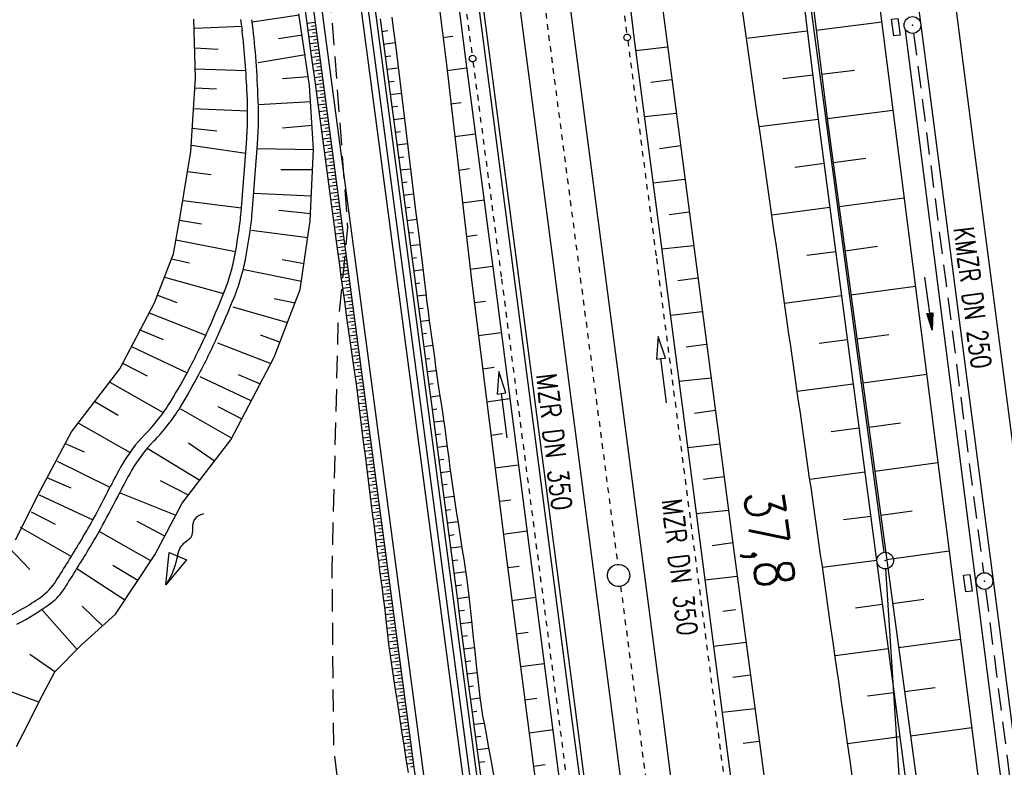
# Model space of a CAD drawing. Extents: x 446224 to 446791, y 446199 to 447379.
# Tile 49 of 113: x 446382 to 446470, y 446917 to 446984. Entities that reach past the tile are written whole.
import ezdxf
from ezdxf.enums import TextEntityAlignment as Align

# ---------------------------------------------------------------- set-up
doc = ezdxf.new("R2010")
doc.units = 0
doc.header["$LTSCALE"] = 2
doc.header["$MEASUREMENT"] = 0
for name, pattern in [('ACAD_ISO03W100', [0.5, 0.25, -0.25]), ('ACAD_ISO10W100W', [0.5, 0.25, -0.25]), ('AUSGEZOGEN', [0]), ('GESTRICH-X2', [1.5, 1, -0.5])]:
    doc.linetypes.add(name, pattern=pattern)
doc.layers.get('0').update_dxf_attribs({"linetype": 'AUSGEZOGEN'})
for name, color, linetype in [('201-GRENZL-BAB', 7, 'AUSGEZOGEN'), ('201-GRENZP-BAB', 7, 'AUSGEZOGEN'), ('BOESCHG', 250, 'AUSGEZOGEN'), ('DB-Bahnachse', 7, 'CONTINUOUS'), ('DB-Böschungen', 15, 'CONTINUOUS'), ('DB-Gewerbegebiet', 15, 'CONTINUOUS'), ('DB-Gleisachse', 7, 'CONTINUOUS'), ('DB-Kabelanlagen', 15, 'CONTINUOUS'), ('DB-Tiefenentwässerung', 15, 'CONTINUOUS'), ('DB-Weg', 15, 'CONTINUOUS'), ('DB-Wegboeschungen', 15, 'CONTINUOUS'), ('FBRTOP', 250, 'AUSGEZOGEN'), ('KANAL', 7, 'GESTRICH-X2'), ('MULDE', 250, 'AUSGEZOGEN'), ('PFEIL', 7, 'CONTINUOUS'), ('SCHSYMBOL', 200, 'AUSGEZOGEN'), ('STROMLTG', 4, 'AUSGEZOGEN'), ('TEXTO', 4, 'CONTINUOUS')]:
    doc.layers.add(name, color=color, linetype=linetype)
doc.styles.add('ROMANS', font='romans.shx', dxfattribs={"width": 0.8})

# ---------------------------------------------------------------- blocks, each defined once
blk = doc.blocks.new('GST')
at = {"color": 0}
blk.add_circle((0, 0), 0.75, dxfattribs=at)
blk.add_point((0, 0), dxfattribs=at)
blk = doc.blocks.new('17')
blk.add_lwpolyline([(-0.755, -1.218), (0.748, -1.218), (0.748, -1.801), (-0.755, -1.801)], close=True)
blk.add_blockref('GST', (0, 0))
blk = doc.blocks.new('PFEIL2')
at = {"color": 0}
for p, q in [((0.88, 0.002), (-2.401, -0.012)), ((0.881, -0.271), (0.879, 0.276)), ((0.879, 0.276), (2.429, 0.009)), ((0.911, 0.27), (0.879, 0.265)), ((0.965, 0.261), (0.879, 0.246)), ((1.019, 0.252), (0.879, 0.228)), ((1.073, 0.242), (0.879, 0.209)), ((1.127, 0.233), (0.879, 0.191)), ((1.181, 0.224), (0.879, 0.172)), ((1.235, 0.214), (0.879, 0.154)), ((1.289, 0.205), (0.879, 0.135)), ((1.343, 0.196), (0.879, 0.117)), ((1.397, 0.187), (0.879, 0.098)), ((1.451, 0.177), (0.879, 0.08)), ((1.505, 0.168), (0.879, 0.061)), ((1.559, 0.159), (0.88, 0.043)), ((1.613, 0.149), (0.88, 0.024)), ((1.668, 0.14), (0.88, 0.006)), ((1.722, 0.131), (0.88, -0.013)), ((1.776, 0.121), (0.88, -0.031)), ((1.83, 0.112), (0.88, -0.05)), ((1.884, 0.103), (0.88, -0.068)), ((1.938, 0.094), (0.88, -0.087)), ((1.992, 0.084), (0.88, -0.105)), ((2.046, 0.075), (0.88, -0.124)), ((2.1, 0.066), (0.88, -0.142)), ((2.154, 0.056), (0.88, -0.161)), ((2.208, 0.047), (0.88, -0.179)), ((2.262, 0.038), (0.881, -0.198)), ((2.316, 0.029), (0.881, -0.216)), ((2.37, 0.019), (0.881, -0.235)), ((2.424, 0.01), (0.881, -0.253)), ((2.429, 0.009), (0.881, -0.271))]:
    blk.add_line(p, q, dxfattribs=at)

msp = doc.modelspace()

# ---------------------------------------------------------------- linework, layer by layer
at = {"layer": '201-GRENZL-BAB', "flags": 128}
for points in [[(446459.35, 446936.294), (446449.01, 447013.377)], [(446465.591, 446840.528), (446459.498, 446934.801)]]:
    msp.add_lwpolyline(points, dxfattribs=at)
at = {"layer": 'BOESCHG'}
for p, q in [((446448.423, 447021.721), (446454.251, 446975.049)), ((446447.631, 447021.605), (446453.457, 446974.949)), ((446436.502, 447007.307), (446445.849, 446936.195)), ((446453.227, 446983.241), (446459.13, 446983.978)), ((446446.96, 446982.5), (446452.43, 446983.184)), ((446450.228, 446978.877), (446452.926, 446979.214)), ((446453.723, 446979.272), (446456.68, 446979.641)), ((446454.218, 446975.303), (446460.144, 446976.042)), ((446448.1, 446974.581), (446453.421, 446975.245)), ((446453.457, 446974.949), (446462.52, 446906.369)), ((446454.251, 446975.049), (446463.511, 446906.502)), ((446451.309, 446970.931), (446453.943, 446971.279)), ((446454.751, 446971.338), (446457.697, 446971.736)), ((446455.287, 446967.374), (446461.15, 446968.166)), ((446449.245, 446966.624), (446454.467, 446967.314)), ((446452.403, 446963.006), (446454.991, 446963.348)), ((446455.822, 446963.41), (446458.739, 446963.804)), ((446456.358, 446959.446), (446462.163, 446960.231)), ((446450.385, 446958.705), (446455.515, 446959.383)), ((446453.497, 446955.081), (446456.039, 446955.417)), ((446456.893, 446955.482), (446459.782, 446955.872)), ((446457.429, 446951.518), (446463.177, 446952.295)), ((446451.523, 446950.786), (446456.563, 446951.452)), ((446454.59, 446947.156), (446457.088, 446947.486)), ((446457.964, 446947.554), (446460.824, 446947.941)), ((446458.5, 446943.59), (446464.191, 446944.359)), ((446452.66, 446942.866), (446457.612, 446943.521)), ((446455.682, 446939.231), (446458.136, 446939.555)), ((446459.035, 446939.626), (446461.866, 446940.009)), ((446445.849, 446936.195), (446460.871, 446824.201)), ((446459.571, 446935.662), (446465.204, 446936.423)), ((446453.796, 446934.947), (446458.66, 446935.59)), ((446456.774, 446931.306), (446459.184, 446931.624)), ((446460.106, 446931.698), (446462.909, 446932.077)), ((446460.642, 446927.734), (446466.218, 446928.488)), ((446454.931, 446927.027), (446459.708, 446927.659)), ((446457.864, 446923.38), (446460.232, 446923.693)), ((446461.178, 446923.77), (446463.951, 446924.145)), ((446461.713, 446919.806), (446467.232, 446920.552)), ((446456.063, 446919.107), (446460.756, 446919.728))]:
    msp.add_line(p, q, dxfattribs=at)
for centre, radius, start, end in [((296514.196, 425391.138), 151479.44, 8.18580839, 8.20398714), ((396041.235, 439708.04), 50927.935, 8.1544568, 8.1858086), ((422273.795, 443466.927), 24427.436, 8.0198473, 8.1544568)]:
    msp.add_arc(centre, radius, start, end, dxfattribs=at)
at = {"layer": 'DB-Bahnachse', "linetype": 'ACAD_ISO10W100W'}
for p, q in [((446425.397, 447011.536), (446435.379, 446935.21)), ((446435.638, 446933.229), (446448.338, 446836.112))]:
    msp.add_line(p, q, dxfattribs=at)
at = {"layer": 'DB-Bahnachse', "linetype": 'Continuous'}
msp.add_ellipse((446435.456, 446934.213), major_axis=(0.991, 0.137), ratio=1, start_param=4.710953, end_param=10.994138, dxfattribs=at)
at = {"layer": 'DB-Böschungen', "linetype": 'Continuous'}
for p, q in [((446436.227, 446987.569), (446436.843, 446982.607)), ((446421.057, 446985.585), (446421.672, 446980.623)), ((446419.322, 446985.352), (446419.937, 446980.39)), ((446419.645, 446982.57), (446420.537, 446982.69)), ((446436.843, 446982.607), (446439.452, 446962.778)), ((446437.002, 446981.418), (446439.864, 446981.725)), ((446419.937, 446980.39), (446422.249, 446960.521)), ((446421.672, 446980.623), (446424.281, 446960.794)), ((446421.778, 446979.83), (446419.994, 446979.59)), ((446440.252, 446978.777), (446438.349, 446978.521)), ((446420.343, 446976.61), (446421.285, 446976.737)), ((446437.8, 446975.471), (446440.646, 446975.779)), ((446422.576, 446973.883), (446420.693, 446973.63)), ((446441.034, 446972.828), (446439.147, 446972.575)), ((446421.042, 446970.65), (446422.033, 446970.783)), ((446438.565, 446969.521), (446441.428, 446969.83)), ((446423.374, 446967.936), (446421.391, 446967.67)), ((446441.816, 446966.879), (446439.994, 446966.634)), ((446421.741, 446964.69), (446422.732, 446964.823)), ((446439.346, 446963.571), (446442.21, 446963.884)), ((446439.452, 446962.778), (446442.677, 446937.987)), ((446424.122, 446961.983), (446422.09, 446961.71)), ((446424.281, 446960.794), (446427.506, 446936.002)), ((446442.598, 446960.93), (446440.792, 446960.688)), ((446422.249, 446960.521), (446425.375, 446935.716)), ((446422.489, 446958.737), (446423.48, 446958.87)), ((446440.143, 446957.624), (446442.991, 446957.936)), ((446424.919, 446956.036), (446422.838, 446955.757)), ((446443.38, 446954.981), (446441.54, 446954.734)), ((446423.237, 446952.784), (446424.278, 446952.923)), ((446440.892, 446951.671), (446443.773, 446951.986)), ((446425.667, 446950.083), (446423.586, 446949.804)), ((446444.162, 446949.032), (446442.288, 446948.781)), ((446423.985, 446946.83), (446425.026, 446946.97)), ((446441.689, 446945.724), (446444.555, 446946.038)), ((446426.465, 446944.136), (446424.334, 446943.85)), ((446444.944, 446943.083), (446443.086, 446942.834)), ((446424.733, 446940.877), (446425.774, 446941.016)), ((446442.437, 446939.771), (446445.337, 446940.088)), ((446427.213, 446938.183), (446425.082, 446937.897)), ((446442.677, 446937.987), (446445.901, 446913.195)), ((446445.726, 446937.135), (446443.883, 446936.887)), ((446427.506, 446936.002), (446430.73, 446911.211)), ((446425.375, 446935.716), (446428.599, 446910.925)), ((446425.481, 446934.923), (446426.522, 446935.063)), ((446443.235, 446933.824), (446446.124, 446934.146)), ((446428.011, 446932.236), (446425.831, 446931.943)), ((446445.97, 446931.114), (446444.83, 446930.961)), ((446426.229, 446928.97), (446427.32, 446929.116)), ((446443.983, 446927.871), (446446.921, 446928.206)), ((446428.759, 446926.283), (446426.628, 446925.997)), ((446447.318, 446925.241), (446445.727, 446925.027)), ((446427.027, 446923.023), (446428.117, 446923.17)), ((446444.781, 446921.924), (446447.717, 446922.266)), ((446429.557, 446920.336), (446427.426, 446920.05)), ((446448.116, 446919.294), (446446.673, 446919.1)), ((446427.825, 446917.077), (446428.865, 446917.216))]:
    msp.add_line(p, q, dxfattribs=at)
at = {"layer": 'DB-Gewerbegebiet', "linetype": 'Continuous'}
for p, q in [((446406.712, 446984.58), (446402.5, 446983.942)), ((446407.636, 446978.252), (446406.692, 446984.712)), ((446397.405, 446978.928), (446397.243, 446984.208)), ((446401.45, 446984.2), (446401.59, 446983.179)), ((446397.333, 446983.409), (446401.536, 446983.579)), ((446406.992, 446982.791), (446404.872, 446982.456)), ((446397.321, 446981.656), (446399.427, 446981.539)), ((446407.289, 446981.02), (446403.023, 446980.287)), ((446397.379, 446979.771), (446401.923, 446979.609)), ((446396.982, 446972.339), (446397.405, 446978.928)), ((446407.52, 446979.05), (446405.232, 446978.856)), ((446397.348, 446978.043), (446399.295, 446977.973)), ((446408.017, 446972.55), (446407.636, 446978.252)), ((446407.733, 446976.8), (446403.056, 446976.509)), ((446397.169, 446976.186), (446402.075, 446975.969)), ((446397.078, 446974.427), (446399.302, 446974.195)), ((446407.876, 446974.659), (446405.232, 446974.413)), ((446401.497, 446966.866), (446401.973, 446973.002)), ((446402.497, 446966.804), (446402.976, 446972.999)), ((446396.041, 446966.671), (446396.982, 446972.339)), ((446397.019, 446972.902), (446401.91, 446972.163)), ((446408.013, 446972.468), (446402.943, 446972.555)), ((446407.707, 446966.102), (446408.017, 446972.55)), ((446396.683, 446970.536), (446398.808, 446970.246)), ((446407.927, 446970.673), (446405.068, 446970.684)), ((446396.296, 446967.932), (446401.53, 446967.274)), ((446407.814, 446968.322), (446402.636, 446968.541)), ((446407.738, 446966.735), (446404.903, 446967.009)), ((446395.409, 446963.112), (446396.041, 446966.671)), ((446395.951, 446966.164), (446397.921, 446965.812)), ((446406.825, 446959.911), (446407.707, 446966.102)), ((446402.444, 446965.245), (446407.495, 446964.609)), ((446395.637, 446964.395), (446400.996, 446963.321)), ((446393.699, 446958.716), (446395.409, 446963.112)), ((446395.237, 446962.671), (446396.869, 446962.327)), ((446405.191, 446962.617), (446407.16, 446962.265)), ((446401.785, 446961.708), (446406.934, 446960.675)), ((446394.602, 446961.037), (446399.918, 446959.547)), ((446404.459, 446953.831), (446406.825, 446959.911)), ((446393.966, 446959.403), (446395.715, 446958.764)), ((446404.477, 446959.124), (446406.364, 446958.726)), ((446390.595, 446952.774), (446393.699, 446958.716)), ((446400.75, 446958.35), (446405.68, 446956.968)), ((446393.233, 446957.824), (446398.324, 446955.822)), ((446392.312, 446956.337), (446394.482, 446955.415)), ((446403.205, 446955.857), (446404.955, 446955.218)), ((446391.626, 446954.783), (446396.644, 446952.433)), ((446399.381, 446955.137), (446404.16, 446953.257)), ((446400.576, 446946.394), (446404.459, 446953.831)), ((446386.239, 446947.118), (446390.595, 446952.774)), ((446390.884, 446953.255), (446393.05, 446952.146)), ((446397.774, 446952.095), (446402.418, 446949.921)), ((446401.222, 446952.284), (446403.21, 446951.439)), ((446389.694, 446951.604), (446394.492, 446948.874)), ((446388.344, 446949.851), (446390.451, 446948.629)), ((446396.056, 446949.195), (446400.668, 446946.57)), ((446399.401, 446949.401), (446401.567, 446948.292)), ((446386.854, 446947.917), (446391.515, 446945.271)), ((446383.462, 446941.875), (446386.239, 446947.118)), ((446385.677, 446946.077), (446387.387, 446945.338)), ((446397.776, 446942.759), (446393.045, 446945.637)), ((446396.198, 446940.71), (446400.576, 446946.394)), ((446399.109, 446944.489), (446396.776, 446946.11)), ((446384.944, 446944.497), (446389.699, 446942.138)), ((446384.023, 446943.011), (446386.193, 446942.088)), ((446396.759, 446941.439), (446394.251, 446942.709)), ((446381.194, 446937.416), (446383.462, 446941.875)), ((446383.337, 446941.456), (446388.156, 446939.2)), ((446395.663, 446939.596), (446390.568, 446941.644)), ((446393.734, 446936.059), (446396.198, 446940.71)), ((446382.595, 446939.929), (446384.761, 446938.819)), ((446397.453, 446939.423), (446397.278, 446939.206)), ((446397.724, 446939.606), (446397.453, 446939.423)), ((446398.11, 446939.744), (446397.724, 446939.606)), ((446381.619, 446938.555), (446386.229, 446935.932)), ((446394.624, 446937.739), (446392.152, 446939.07)), ((446397.118, 446938.466), (446397.116, 446938.23)), ((446397.131, 446938.716), (446397.118, 446938.466)), ((446397.178, 446938.966), (446397.131, 446938.716)), ((446397.278, 446939.206), (446397.178, 446938.966)), ((446393.382, 446935.528), (446388.729, 446938.173)), ((446396.933, 446937.568), (446396.838, 446937.465)), ((446397.012, 446937.691), (446396.933, 446937.568)), ((446397.072, 446937.839), (446397.012, 446937.691)), ((446397.107, 446938.018), (446397.072, 446937.839)), ((446397.116, 446938.23), (446397.107, 446938.018)), ((446380.595, 446936.725), (446382.495, 446934.756)), ((446396.019, 446936.718), (446395.945, 446936.582)), ((446396.101, 446936.84), (446396.019, 446936.718)), ((446396.191, 446936.949), (446396.101, 446936.84)), ((446396.289, 446937.047), (446396.191, 446936.949)), ((446396.394, 446937.136), (446396.289, 446937.047)), ((446396.506, 446937.216), (446396.394, 446937.136)), ((446396.62, 446937.295), (446396.506, 446937.216)), ((446396.732, 446937.376), (446396.62, 446937.295)), ((446396.838, 446937.465), (446396.732, 446937.376)), ((446390.204, 446930.739), (446393.734, 446936.059)), ((446394.72, 446933.371), (446395.037, 446936.275)), ((446395.037, 446936.275), (446396.583, 446935.621)), ((446395.73, 446935.867), (446395.686, 446935.634)), ((446395.772, 446936.075), (446395.73, 446935.867)), ((446395.821, 446936.262), (446395.772, 446936.075)), ((446395.879, 446936.431), (446395.821, 446936.262)), ((446395.945, 446936.582), (446395.879, 446936.431)), ((446392.212, 446933.765), (446389.956, 446935.121)), ((446396.583, 446935.621), (446394.72, 446933.371)), ((446395.543, 446935.067), (446395.422, 446934.722)), ((446395.627, 446935.369), (446395.543, 446935.067)), ((446395.686, 446935.634), (446395.627, 446935.369)), ((446396.583, 446935.621), (446396.583, 446935.621)), ((446391.026, 446931.978), (446386.712, 446934.801)), ((446395.252, 446934.328), (446395.022, 446933.88)), ((446395.422, 446934.722), (446395.252, 446934.328)), ((446395.022, 446933.88), (446394.72, 446933.371)), ((446389.025, 446929.671), (446387.211, 446931.446)), ((446386.738, 446927.566), (446383.567, 446931.153)), ((446387.113, 446927.941), (446390.204, 446930.739)), ((446384.703, 446925.533), (446387.113, 446927.941)), ((446384.734, 446925.564), (446382.486, 446927.097)), ((446384.703, 446925.533), (446383.304, 446922.841)), ((446383.301, 446922.814), (446378.256, 446924.67)), ((446383.304, 446922.841), (446382.386, 446921.036)), ((446382.386, 446921.036), (446381.266, 446918.793))]:
    msp.add_line(p, q, dxfattribs=at)
for centre, major_axis, start_param, end_param in [((446322.168, 446974.24), (80.172, 10.923), -0.095572, -0.012345), ((446329.226, 446974.645), (72.199, 9.834), -0.096255, -0.017998), ((446364.529, 446975.776), (37.201, 5.082), -0.20973, -0.089969), ((446368.233, 446975.551), (34.512, 4.739), -0.209768, -0.081538), ((446383.148, 446968.355), (13.017, 13.017), 5.368352, 5.416809), ((446383.29, 446968.363), (13.626, 13.626), 5.367064, 5.416809), ((446342.111, 446973.697), (59.216, 8.284), -0.314844, -0.268429), ((446338.684, 446974.227), (63.723, 8.294), -0.305276, -0.260149), ((446380.754, 446966.83), (14.526, 14.526), 5.242737, 5.321936), ((446381.533, 446966.613), (14.666, 14.666), 5.242488, 5.321936), ((446386.713, 446965.276), (10.172, 10.172), 5.126731, 5.242737), ((446387.2, 446965.134), (10.524, 10.524), 5.126731, 5.242488), ((446327.564, 446988.29), (77.192, 10.13), -0.551381, -0.501539), ((446326.998, 446988.558), (78.812, 10.293), -0.550988, -0.500919), ((446337.505, 446983.84), (66.334, 9.152), -0.618366, -0.558001), ((446336.596, 446984.258), (68.355, 9.149), -0.61432, -0.554182), ((446353.901, 446975.278), (48.003, 6.678), -0.690457, -0.619498), ((446354.77, 446974.768), (48.001, 6.668), -0.691032, -0.619288), ((446380.57, 446958.845), (16.988, 2.281), -0.908388, -0.685689), ((446381.311, 446958.385), (17.114, 2.324), -0.909594, -0.688003), ((446402.266, 446937.599), (13.102, 1.808), 2.229548, 2.483219), ((446403.089, 446937.073), (13.078, 1.791), 2.230864, 2.4845), ((446425.09, 446924.493), (39.207, 5.157), 2.489549, 2.546501), ((446425.944, 446923.958), (39.224, 5.067), 2.492148, 2.548832), ((446310.322, 446981.971), (87.89, 12.762), -0.646495, -0.608495), ((446312.619, 446980.71), (86.402, 11.703), -0.637086, -0.598912), ((446338.569, 446966.455), (56.121, 7.217), -0.671184, -0.630189), ((446335.284, 446968.255), (60.686, 8.862), -0.688305, -0.647465), ((446235.161, 447028.904), (175.689, 24.473), -0.704853, -0.681701), ((446244.019, 447023.372), (166.675, 20.623), -0.691077, -0.666399), ((446380.451, 446936.505), (3.679, 3.679), 4.545727, 4.931342), ((446371.768, 446948.701), (19.988, 2.737), -1.283058, -1.08814), ((446381.513, 446935.635), (3.425, 3.425), 4.570051, 4.929815), ((446371.635, 446948.819), (21.126, 2.852), -1.232703, -1.061932)]:
    msp.add_ellipse(centre, major_axis=major_axis, ratio=1, start_param=start_param, end_param=end_param, dxfattribs=at)
at = {"layer": 'DB-Gleisachse', "linetype": 'Continuous'}
for p, q in [((446421.892, 447020.992), (446434.729, 446922.828)), ((446426.35, 447021.601), (446439.191, 446923.412)), ((446439.191, 446923.412), (446443.931, 446886.944)), ((446434.729, 446922.828), (446437.419, 446902.258))]:
    msp.add_line(p, q, dxfattribs=at)
at = {"layer": 'DB-Kabelanlagen', "linetype": 'Continuous'}
for p, q in [((446418.272, 447020.518), (446431.11, 446922.355)), ((446418.669, 447020.57), (446431.506, 446922.407)), ((446431.11, 446922.355), (446433.8, 446901.785)), ((446431.506, 446922.407), (446434.196, 446901.837))]:
    msp.add_line(p, q, dxfattribs=at)
at = {"layer": 'DB-Tiefenentwässerung', "linetype": 'ACAD_ISO03W100'}
for p, q in [((446435.583, 446987.483), (446436.201, 446982.878)), ((446421.651, 446985.665), (446422.28, 446980.976)), ((446436.28, 446982.283), (446438.857, 446962.698)), ((446422.359, 446980.382), (446424.925, 446960.88)), ((446438.857, 446962.698), (446442.082, 446937.907)), ((446424.925, 446960.88), (446428.15, 446936.089)), ((446442.082, 446937.907), (446445.307, 446913.116)), ((446428.15, 446936.089), (446431.375, 446911.297))]:
    msp.add_line(p, q, dxfattribs=at)
at = {"layer": 'DB-Tiefenentwässerung', "linetype": 'Continuous'}
for p, q in [((446439.02, 446955.694), (446438.873, 446953.66)), ((446439.666, 446953.759), (446439.02, 446955.694)), ((446438.873, 446953.66), (446439.27, 446953.71)), ((446439.27, 446953.71), (446439.666, 446953.759)), ((446439.769, 446949.741), (446439.27, 446953.71)), ((446424.679, 446952.553), (446424.531, 446950.519)), ((446425.325, 446950.619), (446424.679, 446952.553)), ((446424.531, 446950.519), (446424.928, 446950.569)), ((446424.928, 446950.569), (446425.325, 446950.619)), ((446425.427, 446946.6), (446424.928, 446950.569))]:
    msp.add_line(p, q, dxfattribs=at)
for centre in [(446436.241, 446982.58), (446422.32, 446980.679)]:
    msp.add_ellipse(centre, major_axis=(0.212, 0.212), ratio=1, start_param=4.062603, end_param=10.345788, dxfattribs=at)
at = {"layer": 'DB-Weg', "linetype": 'Continuous'}
for p, q in [((446407.786, 447019.068), (446430.013, 446851.587)), ((446408.406, 447019.151), (446430.632, 446851.669)), ((446409.025, 447019.233), (446431.252, 446851.751)), ((446403.575, 447018.494), (446425.137, 446856.025)), ((446404.318, 447018.595), (446425.885, 446856.086))]:
    msp.add_line(p, q, dxfattribs=at)
at = {"layer": 'DB-Wegboeschungen', "linetype": 'Continuous'}
for p, q in [((446407.145, 446985.876), (446407.479, 446983.398)), ((446408.164, 446983.919), (446407.422, 446983.823)), ((446414.013, 446984.263), (446414.342, 446981.784)), ((446415.07, 446984.403), (446415.222, 446983.162)), ((446407.479, 446983.398), (446407.813, 446980.921)), ((446408.245, 446983.308), (446407.504, 446983.213)), ((446408.204, 446983.613), (446407.834, 446983.566)), ((446408.285, 446983.002), (446407.915, 446982.955)), ((446414.165, 446983.121), (446414.688, 446983.188)), ((446415.222, 446983.162), (446415.374, 446981.921)), ((446408.326, 446982.697), (446407.586, 446982.602)), ((446408.407, 446982.086), (446407.669, 446981.991)), ((446408.366, 446982.392), (446407.997, 446982.344)), ((446414.315, 446981.989), (446415.349, 446982.121)), ((446415.374, 446981.921), (446415.677, 446979.44)), ((446408.488, 446981.475), (446407.751, 446981.38)), ((446408.447, 446981.781), (446408.079, 446981.733)), ((446408.529, 446981.17), (446408.16, 446981.122)), ((446414.342, 446981.784), (446414.671, 446979.306)), ((446407.813, 446980.921), (446408.147, 446978.443)), ((446408.569, 446980.864), (446407.833, 446980.77)), ((446408.65, 446980.253), (446407.916, 446980.159)), ((446408.61, 446980.559), (446408.242, 446980.512)), ((446414.465, 446980.856), (446414.977, 446980.921)), ((446408.731, 446979.642), (446407.998, 446979.548)), ((446408.691, 446979.948), (446408.324, 446979.901)), ((446408.772, 446979.337), (446408.405, 446979.29)), ((446414.616, 446979.724), (446415.626, 446979.853)), ((446414.671, 446979.306), (446415, 446976.828)), ((446415.677, 446979.44), (446415.98, 446976.958)), ((446408.812, 446979.032), (446408.08, 446978.937)), ((446408.147, 446978.443), (446408.481, 446975.965)), ((446408.893, 446978.421), (446408.162, 446978.327)), ((446408.853, 446978.726), (446408.487, 446978.679)), ((446414.766, 446978.591), (446415.265, 446978.655)), ((446408.974, 446977.81), (446408.245, 446977.716)), ((446408.934, 446978.115), (446408.569, 446978.068)), ((446409.015, 446977.504), (446408.65, 446977.457)), ((446414.916, 446977.458), (446415.903, 446977.584)), ((446409.056, 446977.199), (446408.327, 446977.105)), ((446409.137, 446976.588), (446408.409, 446976.494)), ((446409.096, 446976.893), (446408.732, 446976.847)), ((446415, 446976.828), (446415.329, 446974.35)), ((446415.98, 446976.958), (446416.283, 446974.476)), ((446408.481, 446975.965), (446408.814, 446973.488)), ((446409.218, 446975.977), (446408.492, 446975.884)), ((446409.177, 446976.283), (446408.814, 446976.236)), ((446409.258, 446975.672), (446408.895, 446975.625)), ((446415.067, 446976.326), (446415.554, 446976.388)), ((446409.299, 446975.366), (446408.574, 446975.273)), ((446409.339, 446975.061), (446408.977, 446975.014)), ((446415.217, 446975.193), (446416.181, 446975.316)), ((446409.38, 446974.755), (446408.656, 446974.662)), ((446409.461, 446974.144), (446408.738, 446974.051)), ((446409.42, 446974.45), (446409.059, 446974.403)), ((446415.329, 446974.35), (446415.658, 446971.871)), ((446415.367, 446974.061), (446415.843, 446974.121)), ((446416.283, 446974.476), (446416.587, 446971.995)), ((446408.814, 446973.488), (446409.148, 446971.01)), ((446409.542, 446973.533), (446408.821, 446973.441)), ((446409.501, 446973.839), (446409.141, 446973.792)), ((446409.583, 446973.228), (446409.222, 446973.182)), ((446415.518, 446972.928), (446416.458, 446973.048)), ((446409.623, 446972.923), (446408.903, 446972.83)), ((446409.704, 446972.312), (446408.985, 446972.219)), ((446409.664, 446972.617), (446409.304, 446972.571)), ((446409.785, 446971.701), (446409.068, 446971.608)), ((446409.745, 446972.006), (446409.386, 446971.96)), ((446409.826, 446971.395), (446409.467, 446971.349)), ((446415.658, 446971.871), (446415.987, 446969.393)), ((446415.668, 446971.796), (446416.133, 446971.855)), ((446416.587, 446971.995), (446416.893, 446969.513)), ((446409.148, 446971.01), (446409.482, 446968.533)), ((446409.866, 446971.09), (446409.15, 446970.998)), ((446409.947, 446970.479), (446409.232, 446970.387)), ((446409.907, 446970.784), (446409.549, 446970.738)), ((446415.818, 446970.663), (446416.737, 446970.78)), ((446410.028, 446969.868), (446409.315, 446969.776)), ((446409.988, 446970.173), (446409.631, 446970.128)), ((446410.069, 446969.563), (446409.712, 446969.517)), ((446415.968, 446969.53), (446416.422, 446969.588)), ((446416.893, 446969.513), (446417.198, 446967.032)), ((446410.109, 446969.257), (446409.397, 446969.165)), ((446410.191, 446968.646), (446409.479, 446968.555)), ((446410.15, 446968.952), (446409.794, 446968.906)), ((446415.987, 446969.393), (446416.316, 446966.915)), ((446409.482, 446968.533), (446409.816, 446966.055)), ((446410.272, 446968.035), (446409.561, 446967.944)), ((446410.231, 446968.341), (446409.876, 446968.295)), ((446410.312, 446967.73), (446409.957, 446967.684)), ((446416.119, 446968.398), (446417.016, 446968.512)), ((446410.353, 446967.424), (446409.644, 446967.333)), ((446410.434, 446966.814), (446409.726, 446966.722)), ((446410.393, 446967.119), (446410.039, 446967.073)), ((446416.269, 446967.265), (446416.712, 446967.322)), ((446416.316, 446966.915), (446416.645, 446964.436)), ((446417.198, 446967.032), (446417.503, 446964.55)), ((446410.515, 446966.203), (446409.808, 446966.112)), ((446409.816, 446966.055), (446410.15, 446963.577)), ((446410.474, 446966.508), (446410.121, 446966.463)), ((446416.419, 446966.133), (446417.295, 446966.244)), ((446410.596, 446965.592), (446409.89, 446965.501)), ((446410.555, 446965.897), (446410.202, 446965.852)), ((446410.636, 446965.286), (446410.284, 446965.241)), ((446416.57, 446965), (446417.002, 446965.055)), ((446410.677, 446964.981), (446409.973, 446964.89)), ((446410.758, 446964.37), (446410.055, 446964.279)), ((446410.718, 446964.675), (446410.366, 446964.63)), ((446416.645, 446964.436), (446416.973, 446961.958)), ((446417.503, 446964.55), (446417.655, 446963.31)), ((446410.839, 446963.759), (446410.137, 446963.669)), ((446410.15, 446963.577), (446410.317, 446962.339)), ((446410.799, 446964.064), (446410.447, 446964.019)), ((446410.88, 446963.454), (446410.529, 446963.408)), ((446416.72, 446963.868), (446417.573, 446963.977)), ((446417.655, 446963.31), (446417.808, 446962.069)), ((446410.92, 446963.148), (446410.22, 446963.058)), ((446411.001, 446962.537), (446410.302, 446962.447)), ((446410.961, 446962.843), (446410.611, 446962.798)), ((446416.87, 446962.735), (446417.291, 446962.789)), ((446410.317, 446962.339), (446410.483, 446961.1)), ((446411.082, 446961.926), (446410.384, 446961.836)), ((446411.042, 446962.232), (446410.692, 446962.187)), ((446411.123, 446961.621), (446410.774, 446961.576)), ((446416.973, 446961.958), (446417.302, 446959.48)), ((446417.021, 446961.602), (446417.853, 446961.709)), ((446417.808, 446962.069), (446417.962, 446960.828)), ((446411.163, 446961.315), (446410.466, 446961.226)), ((446410.483, 446961.1), (446410.648, 446959.861)), ((446411.244, 446960.705), (446410.547, 446960.615)), ((446411.204, 446961.01), (446410.855, 446960.965)), ((446417.962, 446960.828), (446418.113, 446959.588)), ((446411.326, 446960.094), (446410.629, 446960.004)), ((446410.648, 446959.861), (446410.815, 446958.622)), ((446411.285, 446960.399), (446410.937, 446960.354)), ((446411.366, 446959.788), (446411.018, 446959.743)), ((446417.171, 446960.47), (446417.582, 446960.522)), ((446411.407, 446959.483), (446410.711, 446959.393)), ((446411.488, 446958.872), (446410.793, 446958.782)), ((446411.447, 446959.177), (446411.1, 446959.133)), ((446417.302, 446959.48), (446417.631, 446957.002)), ((446417.321, 446959.337), (446418.131, 446959.441)), ((446418.113, 446959.588), (446418.212, 446958.76)), ((446410.815, 446958.622), (446410.987, 446957.384)), ((446411.569, 446958.261), (446410.877, 446958.172)), ((446411.528, 446958.566), (446411.182, 446958.522)), ((446411.609, 446957.955), (446411.265, 446957.911)), ((446417.471, 446958.205), (446417.869, 446958.256)), ((446418.212, 446958.76), (446418.312, 446957.933)), ((446418.312, 446957.933), (446418.418, 446957.106)), ((446411.65, 446957.65), (446410.962, 446957.561)), ((446410.987, 446957.384), (446411.163, 446956.146)), ((446411.69, 446957.345), (446411.348, 446957.3)), ((446417.622, 446957.072), (446418.409, 446957.173)), ((446418.418, 446957.106), (446418.533, 446956.281)), ((446411.731, 446957.039), (446411.048, 446956.951)), ((446411.812, 446956.428), (446411.135, 446956.341)), ((446411.771, 446956.734), (446411.432, 446956.69)), ((446417.631, 446957.002), (446417.96, 446954.523)), ((446418.533, 446956.281), (446418.653, 446955.456)), ((446411.163, 446956.146), (446411.34, 446954.909)), ((446411.893, 446955.817), (446411.222, 446955.731)), ((446411.853, 446956.123), (446411.516, 446956.079)), ((446411.934, 446955.512), (446411.6, 446955.469)), ((446417.772, 446955.94), (446418.17, 446955.99)), ((446418.653, 446955.456), (446418.771, 446954.631)), ((446411.974, 446955.206), (446411.309, 446955.121)), ((446411.34, 446954.909), (446411.517, 446953.671)), ((446412.055, 446954.595), (446411.397, 446954.511)), ((446412.015, 446954.901), (446411.684, 446954.858)), ((446417.922, 446954.807), (446418.732, 446954.91)), ((446417.96, 446954.523), (446418.289, 446952.045)), ((446418.771, 446954.631), (446418.883, 446953.805)), ((446412.136, 446953.985), (446411.484, 446953.901)), ((446411.517, 446953.671), (446411.694, 446952.434)), ((446412.096, 446954.29), (446411.768, 446954.248)), ((446412.177, 446953.679), (446411.852, 446953.637)), ((446418.073, 446953.675), (446418.48, 446953.727)), ((446418.883, 446953.805), (446418.993, 446952.979)), ((446412.217, 446953.374), (446411.572, 446953.291)), ((446412.298, 446952.763), (446411.659, 446952.68)), ((446412.258, 446953.068), (446411.937, 446953.027)), ((446418.223, 446952.542), (446419.038, 446952.646)), ((446418.993, 446952.979), (446419.107, 446952.154)), ((446411.694, 446952.434), (446411.866, 446951.195)), ((446412.38, 446952.152), (446411.745, 446952.07)), ((446412.339, 446952.457), (446412.02, 446952.416)), ((446412.42, 446951.846), (446412.104, 446951.806)), ((446418.289, 446952.045), (446418.618, 446949.567)), ((446419.107, 446952.154), (446419.228, 446951.329)), ((446412.461, 446951.541), (446411.83, 446951.46)), ((446411.866, 446951.195), (446412.031, 446949.956)), ((446412.542, 446950.93), (446411.913, 446950.849)), ((446412.501, 446951.236), (446412.186, 446951.195)), ((446418.373, 446951.409), (446418.787, 446951.462)), ((446419.228, 446951.329), (446419.355, 446950.505)), ((446412.623, 446950.319), (446411.994, 446950.238)), ((446412.582, 446950.625), (446412.268, 446950.584)), ((446412.663, 446950.014), (446412.349, 446949.973)), ((446418.524, 446950.277), (446419.374, 446950.385)), ((446419.355, 446950.505), (446419.482, 446949.682)), ((446412.031, 446949.956), (446412.189, 446948.716)), ((446412.704, 446949.708), (446412.073, 446949.627)), ((446412.785, 446949.097), (446412.151, 446949.016)), ((446412.744, 446949.403), (446412.428, 446949.362)), ((446418.618, 446949.567), (446418.947, 446947.089)), ((446418.674, 446949.144), (446419.11, 446949.2)), ((446419.482, 446949.682), (446419.843, 446947.208)), ((446412.189, 446948.716), (446412.343, 446947.476)), ((446412.866, 446948.486), (446412.228, 446948.404)), ((446412.825, 446948.792), (446412.508, 446948.751)), ((446412.947, 446947.876), (446412.304, 446947.793)), ((446412.343, 446947.476), (446412.493, 446946.235)), ((446412.906, 446948.181), (446412.586, 446948.14)), ((446412.988, 446947.57), (446412.664, 446947.529)), ((446418.824, 446948.012), (446419.713, 446948.125)), ((446413.028, 446947.265), (446412.378, 446947.181)), ((446413.109, 446946.654), (446412.453, 446946.569)), ((446413.069, 446946.959), (446412.742, 446946.917)), ((446418.947, 446947.089), (446419.276, 446944.61)), ((446418.975, 446946.879), (446419.424, 446946.937)), ((446419.843, 446947.208), (446420.011, 446945.969)), ((446412.493, 446946.235), (446412.645, 446944.994)), ((446413.19, 446946.043), (446412.527, 446945.957)), ((446413.15, 446946.348), (446412.82, 446946.306)), ((446413.231, 446945.737), (446412.898, 446945.695)), ((446419.125, 446945.747), (446420.025, 446945.862)), ((446420.011, 446945.969), (446420.173, 446944.729)), ((446413.271, 446945.432), (446412.602, 446945.346)), ((446412.645, 446944.994), (446412.798, 446943.753)), ((446413.352, 446944.821), (446412.676, 446944.734)), ((446413.312, 446945.127), (446412.975, 446945.083)), ((446419.275, 446944.614), (446419.724, 446944.671)), ((446420.173, 446944.729), (446420.278, 446943.903)), ((446413.433, 446944.21), (446412.752, 446944.122)), ((446413.393, 446944.516), (446413.053, 446944.472)), ((446413.474, 446943.905), (446413.132, 446943.861)), ((446419.276, 446944.61), (446419.605, 446942.132)), ((446420.278, 446943.903), (446420.387, 446943.076)), ((446412.798, 446943.753), (446412.953, 446942.513)), ((446413.515, 446943.599), (446412.828, 446943.511)), ((446413.596, 446942.988), (446412.905, 446942.899)), ((446413.555, 446943.294), (446413.211, 446943.249)), ((446419.425, 446943.481), (446420.318, 446943.596)), ((446420.387, 446943.076), (446420.502, 446942.251)), ((446412.953, 446942.513), (446413.11, 446941.273)), ((446413.677, 446942.377), (446412.982, 446942.288)), ((446413.636, 446942.683), (446413.29, 446942.638)), ((446413.717, 446942.072), (446413.369, 446942.027)), ((446419.576, 446942.349), (446420.024, 446942.406)), ((446419.605, 446942.132), (446419.933, 446939.654)), ((446420.502, 446942.251), (446420.627, 446941.427)), ((446413.758, 446941.767), (446413.059, 446941.677)), ((446413.11, 446941.273), (446413.266, 446940.033)), ((446413.839, 446941.156), (446413.136, 446941.065)), ((446413.798, 446941.461), (446413.448, 446941.416)), ((446419.726, 446941.216), (446420.642, 446941.333)), ((446420.627, 446941.427), (446420.758, 446940.604)), ((446413.92, 446940.545), (446413.213, 446940.454)), ((446413.879, 446940.85), (446413.527, 446940.805)), ((446413.96, 446940.239), (446413.606, 446940.194)), ((446420.758, 446940.604), (446420.888, 446939.78)), ((446413.266, 446940.033), (446413.423, 446938.793)), ((446414.001, 446939.934), (446413.29, 446939.842)), ((446414.042, 446939.628), (446413.685, 446939.582)), ((446419.876, 446940.084), (446420.349, 446940.144)), ((446419.933, 446939.654), (446420.262, 446937.175)), ((446420.888, 446939.78), (446421.014, 446938.957)), ((446414.082, 446939.323), (446413.367, 446939.231)), ((446413.423, 446938.793), (446413.584, 446937.553)), ((446414.163, 446938.712), (446413.445, 446938.62)), ((446414.123, 446939.017), (446413.764, 446938.971)), ((446420.027, 446938.951), (446420.996, 446939.075)), ((446421.014, 446938.957), (446421.139, 446938.132)), ((446414.244, 446938.101), (446413.524, 446938.009)), ((446414.204, 446938.407), (446413.844, 446938.36)), ((446414.285, 446937.796), (446413.925, 446937.749)), ((446420.177, 446937.819), (446420.672, 446937.882)), ((446421.139, 446938.132), (446421.266, 446937.309)), ((446413.584, 446937.553), (446413.745, 446936.313)), ((446414.325, 446937.49), (446413.604, 446937.397)), ((446414.406, 446936.879), (446413.684, 446936.786)), ((446414.366, 446937.185), (446414.005, 446937.138)), ((446420.262, 446937.175), (446420.591, 446934.697)), ((446420.327, 446936.686), (446421.345, 446936.816)), ((446421.266, 446937.309), (446421.399, 446936.486)), ((446413.745, 446936.313), (446413.851, 446935.487)), ((446414.487, 446936.268), (446413.763, 446936.175)), ((446414.447, 446936.574), (446414.085, 446936.527)), ((446414.528, 446935.963), (446414.165, 446935.916)), ((446421.399, 446936.486), (446421.532, 446935.663)), ((446414.568, 446935.658), (446413.841, 446935.564)), ((446413.851, 446935.487), (446413.958, 446934.66)), ((446414.65, 446935.047), (446413.92, 446934.953)), ((446414.609, 446935.352), (446414.245, 446935.305)), ((446420.478, 446935.554), (446421.003, 446935.621)), ((446421.532, 446935.663), (446421.659, 446934.839)), ((446413.958, 446934.66), (446414.067, 446933.834)), ((446414.731, 446934.436), (446413.999, 446934.342)), ((446414.69, 446934.741), (446414.325, 446934.694)), ((446414.771, 446934.13), (446414.405, 446934.083)), ((446420.591, 446934.697), (446420.92, 446932.219)), ((446420.628, 446934.421), (446421.7, 446934.558)), ((446421.659, 446934.839), (446421.83, 446933.601)), ((446414.067, 446933.834), (446414.18, 446933.008)), ((446414.812, 446933.825), (446414.081, 446933.731)), ((446414.893, 446933.214), (446414.164, 446933.12)), ((446414.852, 446933.519), (446414.487, 446933.472)), ((446420.778, 446933.288), (446421.315, 446933.357)), ((446421.83, 446933.601), (446421.98, 446932.36)), ((446414.18, 446933.008), (446414.291, 446932.182)), ((446414.974, 446932.603), (446414.247, 446932.509)), ((446414.933, 446932.908), (446414.57, 446932.862)), ((446415.014, 446932.298), (446414.651, 446932.251)), ((446420.928, 446932.156), (446421.988, 446932.291)), ((446421.98, 446932.36), (446422.073, 446931.531)), ((446414.291, 446932.182), (446414.393, 446931.355)), ((446415.055, 446931.992), (446414.327, 446931.898)), ((446415.136, 446931.381), (446414.4, 446931.287)), ((446415.095, 446931.687), (446414.73, 446931.64)), ((446420.92, 446932.219), (446421.249, 446929.741)), ((446422.073, 446931.531), (446422.162, 446930.702)), ((446414.393, 446931.355), (446414.482, 446930.527)), ((446415.217, 446930.77), (446414.467, 446930.674)), ((446414.482, 446930.527), (446414.565, 446929.697)), ((446415.177, 446931.076), (446414.805, 446931.028)), ((446421.079, 446931.023), (446421.596, 446931.089)), ((446422.162, 446930.702), (446422.251, 446929.874)), ((446415.298, 446930.159), (446414.529, 446930.06)), ((446414.565, 446929.697), (446414.653, 446928.868)), ((446415.258, 446930.465), (446414.878, 446930.416)), ((446415.339, 446929.854), (446414.949, 446929.804)), ((446421.229, 446929.891), (446422.235, 446930.019)), ((446421.249, 446929.741), (446421.578, 446927.262)), ((446422.251, 446929.874), (446422.385, 446928.63)), ((446415.379, 446929.549), (446414.591, 446929.447)), ((446414.653, 446928.868), (446414.753, 446928.041)), ((446415.46, 446928.938), (446414.657, 446928.834)), ((446415.42, 446929.243), (446415.021, 446929.192)), ((446421.379, 446928.758), (446421.868, 446928.821)), ((446415.541, 446928.327), (446414.73, 446928.222)), ((446414.753, 446928.041), (446414.865, 446927.215)), ((446415.501, 446928.632), (446415.097, 446928.58)), ((446415.582, 446928.021), (446415.176, 446927.969)), ((446422.385, 446928.63), (446422.521, 446927.388)), ((446415.622, 446927.716), (446414.81, 446927.611)), ((446414.865, 446927.215), (446414.984, 446926.39)), ((446415.703, 446927.105), (446414.895, 446927.001)), ((446415.663, 446927.41), (446415.258, 446927.358)), ((446421.53, 446927.626), (446422.481, 446927.747)), ((446421.578, 446927.262), (446421.907, 446924.784)), ((446422.521, 446927.388), (446422.657, 446926.145)), ((446415.785, 446926.494), (446414.984, 446926.391)), ((446414.984, 446926.39), (446415.173, 446925.154)), ((446415.744, 446926.799), (446415.342, 446926.748)), ((446415.825, 446926.189), (446415.428, 446926.137)), ((446421.68, 446926.493), (446422.143, 446926.552)), ((446422.657, 446926.145), (446422.791, 446924.901)), ((446415.866, 446925.883), (446415.076, 446925.781)), ((446415.947, 446925.272), (446415.17, 446925.172)), ((446415.906, 446925.578), (446415.515, 446925.527)), ((446421.83, 446925.36), (446422.729, 446925.475)), ((446415.173, 446925.154), (446415.366, 446923.919)), ((446416.028, 446924.661), (446415.265, 446924.563)), ((446415.987, 446924.967), (446415.602, 446924.917)), ((446416.068, 446924.356), (446415.691, 446924.307)), ((446421.907, 446924.784), (446422.236, 446922.306)), ((446421.981, 446924.228), (446422.416, 446924.284)), ((446422.791, 446924.901), (446422.88, 446924.073)), ((446416.109, 446924.05), (446415.361, 446923.954)), ((446415.366, 446923.919), (446415.558, 446922.683)), ((446416.19, 446923.439), (446415.456, 446923.345)), ((446416.149, 446923.745), (446415.779, 446923.697)), ((446422.88, 446924.073), (446422.977, 446923.245)), ((446416.271, 446922.829), (446415.55, 446922.736)), ((446415.558, 446922.683), (446415.748, 446921.448)), ((446416.23, 446923.134), (446415.867, 446923.087)), ((446416.312, 446922.523), (446415.954, 446922.477)), ((446422.131, 446923.095), (446422.982, 446923.204)), ((446422.977, 446923.245), (446423.091, 446922.419)), ((446416.352, 446922.218), (446415.644, 446922.127)), ((446416.393, 446921.912), (446416.042, 446921.867)), ((446422.236, 446922.306), (446422.565, 446919.828)), ((446422.281, 446921.963), (446422.714, 446922.018)), ((446423.091, 446922.419), (446423.228, 446921.597)), ((446416.433, 446921.607), (446415.737, 446921.517)), ((446415.748, 446921.448), (446415.937, 446920.212)), ((446416.514, 446920.996), (446415.831, 446920.908)), ((446416.474, 446921.301), (446416.129, 446921.257)), ((446422.431, 446920.83), (446423.347, 446920.947)), ((446423.228, 446921.597), (446423.38, 446920.776)), ((446423.38, 446920.776), (446423.537, 446919.957)), ((446416.595, 446920.385), (446415.924, 446920.299)), ((446415.937, 446920.212), (446416.13, 446918.976)), ((446416.555, 446920.69), (446416.216, 446920.647)), ((446416.636, 446920.08), (446416.303, 446920.037)), ((446423.537, 446919.957), (446423.765, 446918.726)), ((446416.676, 446919.774), (446416.018, 446919.689)), ((446416.757, 446919.163), (446416.114, 446919.08)), ((446416.13, 446918.976), (446416.262, 446918.153)), ((446416.717, 446919.469), (446416.391, 446919.427)), ((446422.565, 446919.828), (446422.893, 446917.349)), ((446422.582, 446919.698), (446423.072, 446919.76)), ((446416.839, 446918.552), (446416.211, 446918.471)), ((446416.262, 446918.153), (446416.391, 446917.33)), ((446416.798, 446918.858), (446416.48, 446918.817)), ((446416.879, 446918.247), (446416.569, 446918.207)), ((446422.732, 446918.565), (446423.77, 446918.698)), ((446423.765, 446918.726), (446423.983, 446917.494)), ((446416.92, 446917.941), (446416.308, 446917.863)), ((446416.391, 446917.33), (446416.512, 446916.505)), ((446417.001, 446917.33), (446416.403, 446917.254)), ((446416.96, 446917.636), (446416.658, 446917.597)), ((446422.882, 446917.433), (446423.426, 446917.502)), ((446422.893, 446917.349), (446423.222, 446914.871)), ((446423.983, 446917.494), (446424.193, 446916.261)), ((446417.041, 446917.025), (446416.745, 446916.987))]:
    msp.add_line(p, q, dxfattribs=at)
at = {"layer": 'FBRTOP'}
for p, q in [((446451.229, 447097.097), (446467.364, 446973.143)), ((446467.364, 446973.143), (446473.818, 446923.561))]:
    msp.add_line(p, q, dxfattribs=at)
at = {"layer": 'FBRTOP', "flags": 128}
msp.add_lwpolyline([(446499.339, 446706.442), (446495.919, 446730.809), (446492.494, 446755.456), (446489.225, 446780.183), (446485.99, 446804.885), (446482.751, 446829.618), (446479.532, 446854.373), (446476.321, 446879.03), (446473.064, 446903.8), (446469.863, 446928.475), (446466.651, 446953.235), (446463.452, 446977.727), (446460.224, 447002.447), (446456.998, 447027.2), (446453.773, 447051.822)], dxfattribs=at)
at = {"layer": 'KANAL'}
for p, q in [((446462, 446982.969), (446468.281, 446934.469)), ((446468.469, 446932.969), (446474.656, 446884.844))]:
    msp.add_line(p, q, dxfattribs=at)
at = {"layer": 'MULDE'}
for points in [[(446446.466, 447075.454), (446449.303, 447059.783), (446452.91, 447032.672), (446477.681, 446838.746), (446479.068, 446830.654), (446487.417, 446766.167), (446496.305, 446700.905), (446505.628, 446634.919), (446506.115, 446631.186)], [(446461.242, 446983.231), (446479.659, 446839.042), (446480.192, 446835.937)]]:
    msp.add_lwpolyline(points, dxfattribs=at)
at = {"layer": 'STROMLTG', "linetype": 'GESTRICH-X2', "flags": 128}
msp.add_lwpolyline([(446661.027, 446521.236), (446610.028, 446550.175), (446569.736, 446573.397), (446566.04, 446575.86), (446558.147, 446578.289), (446510.256, 446571.584), (446483.455, 446567.982), (446480.78, 446567.461), (446472.145, 446566.607), (446460.944, 446565.795), (446460.26, 446566.778), (446459.234, 446575.153), (446456.628, 446598.926), (446451.977, 446627.651), (446449.062, 446644.374), (446446.957, 446656.017), (446440.225, 446691.73), (446433.765, 446726.345), (446427.041, 446775.04), (446420.765, 446829.114), (446414.949, 446875.448), (446409.837, 446918.77), (446409.691, 446934.861), (446410.243, 446956.863), (446411.11, 446965.53), (446409.52, 446986.473), (446406.775, 447010.16), (446400.593, 447053.593), (446394.865, 447095.832), (446392.255, 447109.822), (446389.123, 447133.297), (446387.727, 447145.049)], dxfattribs=at)

# ---------------------------------------------------------------- block references
at = {"layer": '201-GRENZP-BAB', "rotation": 277.4163262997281}
msp.add_blockref('GST', (446459.45, 446935.55), dxfattribs=at)
at = {"layer": 'PFEIL', "rotation": 277.3891000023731}
msp.add_blockref('PFEIL2', (446463.334, 446958.662), dxfattribs=at)
at = {"layer": 'SCHSYMBOL', "rotation": 277.4164}
for p in [(446461.894, 446983.697), (446468.376, 446933.714)]:
    msp.add_blockref('17', p, dxfattribs=at)

# ---------------------------------------------------------------- texts
at = {"layer": 'DB-Bahnachse', "linetype": 'Continuous', "style": 'ROMANS', "oblique": 360, "width": 0.8337}
msp.add_text('37,8', height=3.5, rotation=277.77, dxfattribs=at).set_placement((446446.721, 446941.612))
at = {"layer": 'DB-Tiefenentwässerung', "linetype": 'Continuous', "style": 'ROMANS', "width": 0.8}
for oblique, p in [(0, (446428.046, 446952.247)), (360, (446439.343, 446940.983))]:
    msp.add_text('MZR DN 350', height=1.8, rotation=276.77, dxfattribs=dict(at, oblique=oblique)).set_placement(p)
at = {"layer": 'TEXTO', "style": 'ROMANS', "width": 0.75}
msp.add_text('KMZR DN 250', height=1.8, rotation=277.3891, dxfattribs=at).set_placement((446466.418, 446959.076), align=Align.CENTER)

doc.saveas('drawing.dxf')
